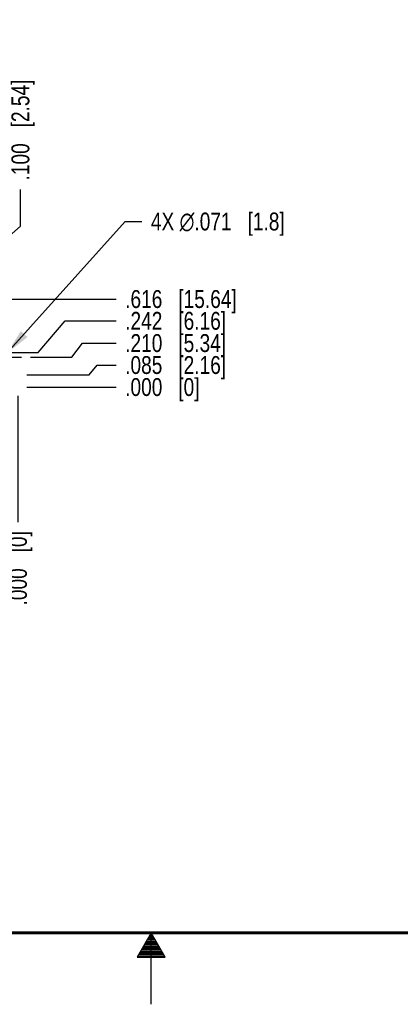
# Model space of a CAD drawing. Header units: inches. Extents: x -4.5 to 34, y 0 to 22.
# Tile 10 of 41: x 16.1 to 18.7, y 0 to 6.9. Entities that reach past the tile are written whole.
import ezdxf

# ---------------------------------------------------------------- set-up
doc = ezdxf.new("R2010")
doc.units = ezdxf.units.IN
doc.header["$LTSCALE"] = 1.87
doc.header["$MEASUREMENT"] = 0
doc.linetypes.add('CENTER', pattern=[0.6, 0.375, -0.075, 0.075, -0.075])
doc.layers.get('0').update_dxf_attribs({"linetype": 'CONTINUOUS'})
doc.layers.add('02___PRT_ALL_AXES', color=7, linetype='CONTINUOUS')
doc.layers.add('DIMENSIONS', color=7, linetype='CONTINUOUS')
doc.styles.get("Standard").update_dxf_attribs({"font": 'txt', "width": 0.8})
doc.dimstyles.new('DIMSTYLE_2', dxfattribs={"dimtxt": 0.125, "dimasz": 0.18, "dimexe": 0.125, "dimexo": 0.0625, "dimgap": 0.09, "dimtad": 0, "dimtih": 1, "dimtoh": 1, "dimdec": 3, "dimzin": 4, "dimdsep": 46, "dimtxsty": 'STANDARD', "dimblk": '_FILLED', "dimblk1": '_FILLED', "dimblk2": '_FILLED', "dimcen": 0.09, "dimadec": 0, "dimazin": 0, "dimtp": 0.01, "dimtm": 0.01, "dimtfac": 1, "dimtdec": 3, "dimtofl": 0, "dimtmove": 0, "dimatfit": 3, "dimldrblk": '_FILLED', "dimfxl": 1, "dimtolj": 1, "dimtzin": 4, "dimarcsym": 0})
doc.dimstyles.new('DIMSTYLE_3', dxfattribs={"dimtxt": 0.125, "dimasz": 0.18, "dimexe": 0.125, "dimexo": 0.0625, "dimgap": 0.09, "dimtad": 0, "dimtih": 1, "dimtoh": 1, "dimdec": 3, "dimzin": 4, "dimdsep": 46, "dimtxsty": 'STANDARD', "dimblk": '_FILLED', "dimblk1": '_FILLED', "dimblk2": '_FILLED', "dimcen": 0.09, "dimadec": 0, "dimazin": 0, "dimtp": 0.01, "dimtm": 0.01, "dimtfac": 1, "dimtdec": 3, "dimtmove": 0, "dimatfit": 2, "dimldrblk": '_FILLED', "dimfxl": 1, "dimtolj": 1, "dimtzin": 4, "dimarcsym": 0})

# ---------------------------------------------------------------- blocks, each defined once
blk = doc.blocks.new('*D29')
at = {"layer": 'DIMENSIONS', "color": 2, "linetype": 'CONTINUOUS'}
for p, q in [((16.5654, 4.4034), (16.621, 4.4725)), ((16.621, 4.4725), (16.7553, 4.4725)), ((16.1303, 4.4034), (16.5654, 4.4034))]:
    blk.add_line(p, q, dxfattribs=at)
at = {"layer": 'DIMENSIONS', "color": 2, "linetype": 'CONTINUOUS', "insert": (16.8178, 4.535), "char_height": 0.125, "width": 1.125, "attachment_point": 1, "line_spacing_factor": 0.9}
blk.add_mtext('.085{\\Ftxt.shx;\\W1.000000;\\H0.125000; }[2.16]', dxfattribs=at)
blk = doc.blocks.new('_FILLED')
at = {"color": 0, "linetype": 'BYBLOCK'}
blk.add_solid([(0, 0), (-1, 0.174), (-1, -0.174)], dxfattribs=at)
blk = doc.blocks.new('*D30')
at = {"layer": 'DIMENSIONS', "color": 2, "linetype": 'CONTINUOUS'}
blk.add_line((16.1303, 4.3184), (16.7553, 4.3184), dxfattribs=at)
at = {"layer": 'DIMENSIONS', "color": 2, "linetype": 'CONTINUOUS', "insert": (16.8178, 4.3809), "char_height": 0.125, "width": 0.825, "attachment_point": 1, "line_spacing_factor": 0.9}
blk.add_mtext('.000{\\Ftxt.shx;\\W1.000000;\\H0.125000; }[0]', dxfattribs=at)
blk = doc.blocks.new('*D31')
at = {"layer": 'DIMENSIONS', "color": 2, "linetype": 'CONTINUOUS'}
for p, q in [((16.209, 4.5609), (16.399, 4.7818)), ((16.399, 4.7818), (16.7553, 4.7818)), ((15.3625, 4.5609), (16.209, 4.5609))]:
    blk.add_line(p, q, dxfattribs=at)
at = {"layer": 'DIMENSIONS', "color": 2, "linetype": 'CONTINUOUS', "insert": (16.8178, 4.8443), "char_height": 0.125, "width": 1.125, "attachment_point": 1, "line_spacing_factor": 0.9}
blk.add_mtext('.242{\\Ftxt.shx;\\W1.000000;\\H0.125000; }[6.16]', dxfattribs=at)
blk = doc.blocks.new('*D32')
at = {"layer": 'DIMENSIONS', "color": 2, "linetype": 'CONTINUOUS'}
blk.add_line((14.7228, 4.9341), (16.7553, 4.9341), dxfattribs=at)
at = {"layer": 'DIMENSIONS', "color": 2, "linetype": 'CONTINUOUS', "insert": (16.8178, 4.9966), "char_height": 0.125, "width": 1.225, "attachment_point": 1, "line_spacing_factor": 0.9}
blk.add_mtext('.616{\\Ftxt.shx;\\W1.000000;\\H0.125000; }[15.64]', dxfattribs=at)
blk = doc.blocks.new('*D33')
at = {"layer": 'DIMENSIONS', "color": 2, "linetype": 'CONTINUOUS'}
for p, q in [((16.4455, 4.5286), (16.5191, 4.6262)), ((16.5191, 4.6262), (16.7553, 4.6262)), ((16.1552, 4.5286), (16.4455, 4.5286))]:
    blk.add_line(p, q, dxfattribs=at)
at = {"layer": 'DIMENSIONS', "color": 2, "linetype": 'CONTINUOUS', "insert": (16.8178, 4.6887), "char_height": 0.125, "width": 1.125, "attachment_point": 1, "line_spacing_factor": 0.9}
blk.add_mtext('.210{\\Ftxt.shx;\\W1.000000;\\H0.125000; }[5.34]', dxfattribs=at)
blk = doc.blocks.new('*D40')
at = {"layer": 'DIMENSIONS', "color": 2, "linetype": 'CONTINUOUS'}
blk.add_line((16.0678, 4.2559), (16.0678, 3.373), dxfattribs=at)
at = {"layer": 'DIMENSIONS', "color": 2, "linetype": 'CONTINUOUS', "insert": (16.0053, 3.3105), "char_height": 0.125, "width": 0.825, "attachment_point": 3, "rotation": 90, "line_spacing_factor": 0.9}
blk.add_mtext('.000{\\Ftxt.shx;\\W1.000000;\\H0.125000; }[0]', dxfattribs=at)
blk = doc.blocks.new('*D42')
at = {"layer": 'DIMENSIONS', "color": 2, "linetype": 'CONTINUOUS'}
for p, q in [((16.0851, 5.444), (16.0851, 5.701)), ((15.9676, 5.34), (16.0851, 5.444)), ((15.9676, 4.5911), (15.9676, 5.34))]:
    blk.add_line(p, q, dxfattribs=at)
at = {"layer": 'DIMENSIONS', "color": 2, "linetype": 'CONTINUOUS', "insert": (16.0226, 5.7635), "char_height": 0.125, "width": 1.125, "attachment_point": 1, "rotation": 90, "line_spacing_factor": 0.9}
blk.add_mtext('.100{\\Ftxt.shx;\\W1.000000;\\H0.125000; }[2.54]', dxfattribs=at)
blk = doc.blocks.new('*D55')
at = {"layer": 'DIMENSIONS', "color": 2, "linetype": 'CONTINUOUS'}
for p, q in [((15.9913, 4.555), (16.8178, 5.4766)), ((16.8178, 5.4766), (16.9353, 5.4766))]:
    blk.add_line(p, q, dxfattribs=at)
at = {"layer": 'DIMENSIONS', "color": 2, "linetype": 'CONTINUOUS', "xscale": 0.18, "yscale": 0.18, "zscale": 0.18, "rotation": 228.1141722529}
blk.add_blockref('_FILLED', (15.9913, 4.555), dxfattribs=at)
at = {"layer": 'DIMENSIONS', "color": 2, "linetype": 'CONTINUOUS', "insert": (16.9978, 5.5391), "char_height": 0.125, "width": 1.491667, "attachment_point": 1, "line_spacing_factor": 0.9}
blk.add_mtext('4X \\Fgdt;{\\Fgdt;n}\\Ftxt;.071{\\Ftxt.shx;\\W1.000000;\\H0.125000; }[1.8]', dxfattribs=at)

msp = doc.modelspace()

# ---------------------------------------------------------------- linework, layer by layer
at = {"color": 2, "linetype": 'CONTINUOUS'}
for p, q in [((17, 0.5), (16.902, 0.3303)), ((16.9942, 0.49), (17.0058, 0.49)), ((17.098, 0.3303), (17, 0.5)), ((17, 0), (17, 0.5)), ((16.9538, 0.42), (17.0462, 0.42)), ((16.9596, 0.43), (17.0404, 0.43)), ((16.9654, 0.44), (17.0347, 0.44)), ((16.9712, 0.45), (17.0289, 0.45)), ((16.9769, 0.46), (17.0231, 0.46)), ((16.9827, 0.47), (17.0173, 0.47)), ((16.9885, 0.48), (17.0116, 0.48)), ((16.9134, 0.35), (17.0866, 0.35)), ((16.9192, 0.36), (17.0808, 0.36)), ((16.925, 0.37), (17.0751, 0.37)), ((16.9307, 0.38), (17.0693, 0.38)), ((16.9365, 0.39), (17.0635, 0.39)), ((16.9423, 0.4), (17.0578, 0.4)), ((16.9481, 0.41), (17.052, 0.41)), ((16.902, 0.3303), (17.098, 0.3303)), ((16.9076, 0.34), (17.0924, 0.34))]:
    msp.add_line(p, q, dxfattribs=at)
at = {"color": 7, "linetype": 'CONTINUOUS', "const_width": 0.02}
msp.add_lwpolyline([(0.5, 0.5), (33.5, 0.5)], dxfattribs=at)
at = {"layer": '02___PRT_ALL_AXES', "color": 7, "linetype": 'CENTER'}
msp.add_line((15.9927, 4.5286), (16.0927, 4.5286), dxfattribs=at)

# ---------------------------------------------------------------- dimensions: what is measured, and where the dimension line sits
at = {"layer": 'DIMENSIONS', "color": 2, "linetype": 'CONTINUOUS'}
for feature_location, offset, dtype, origin, picture, middle in [((15.9676028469, 4.5910854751), (0.1174724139, 1.1099385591), 0, (16.0677642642, 4.5285854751), '*D42', (16.0850752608, 6.3260240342)), ((14.7228, 4.9341), (2.0325, 0), 0, (14.6539, 4.3184), '*D32', (17.4303, 4.9341)), ((15.3625, 4.56087), (1.39276, 0.22089), 0, (15.3, 4.31839), '*D31', (17.38026, 4.78176)), ((16.1552, 4.5286), (0.6001, 0.0976), 0, (16.0927, 4.3184), '*D33', (17.3803, 4.6262)), ((16.1303, 4.4034), (0.625, 0.0691), 0, (16.0678, 4.3184), '*D29', (17.3803, 4.4725)), ((16.1302642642, 4.3183886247), (0.625, 0), 0, (16.0677642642, 4.3183886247), '*D30', (17.2302642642, 4.3183886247)), ((16.0677642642, 4.2558886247), (0, -0.882901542), 1, (16.0677642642, 4.3183886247), '*D40', (16.0677642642, 2.8979870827))]:
    dim = msp.add_ordinate_dim(feature_location=feature_location, offset=offset, dtype=dtype, origin=origin, dimstyle='DIMSTYLE_2', override={"dimtad": 1, "dimtih": 0, "dimtoh": 0}, dxfattribs=at)
    dim.commit()
    dim.dimension.update_dxf_attribs({"geometry": picture, "text_midpoint": middle})
dim = msp.add_diameter_dim_2p(p1=(15.9913, 4.555), p2=(15.9439, 4.5022), text='4X %%c<>', dimstyle='DIMSTYLE_3', override={"dimpost": '<>'}, dxfattribs=at)
dim.commit()
dim.dimension.update_dxf_attribs({"geometry": '*D55', "text_midpoint": (17.7436, 5.4766), "dimtype": 163})

doc.saveas('drawing.dxf')
